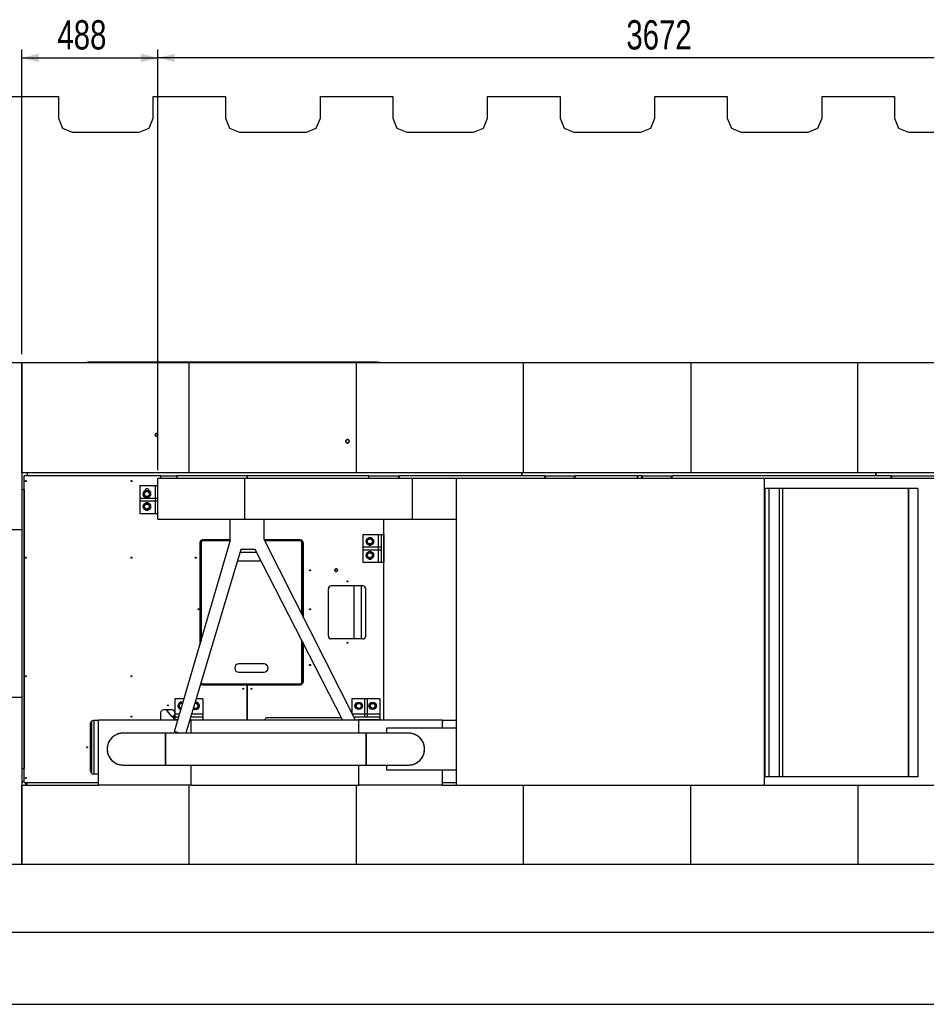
# Model space of a CAD drawing. Header units: millimetres. Extents: x 5 to 589, y 5 to 415.
# Tile 10 of 96: x 60 to 168, y 204 to 322. Entities that reach past the tile are written whole.
import ezdxf

# ---------------------------------------------------------------- set-up
doc = ezdxf.new("R2010")
doc.units = ezdxf.units.MM
doc.layers.add('COTES', color=1, linetype='Continuous')
doc.layers.add('TRAIT-FORT', color=4, linetype='Continuous', lineweight=25)
doc.styles.add('SLDTEXTSTYLE0', font='TXT', dxfattribs={"width": 0.75})
doc.dimstyles.new('SLDDIMSTYLE0', dxfattribs={"dimtxt": 3.5, "dimasz": 2, "dimexe": 0, "dimexo": 0.0625, "dimgap": 0.875, "dimtad": 1, "dimdec": 0, "dimlfac": 30, "dimrnd": 1e-09, "dimzin": 12, "dimdsep": 46, "dimtxsty": 'SLDTEXTSTYLE0', "dimsah": 1, "dimcen": 0.09, "dimadec": 0, "dimazin": 3, "dimtfac": 1, "dimtdec": 0, "dimtofl": 0, "dimtmove": 0, "dimatfit": 3, "dimfxl": 0, "dimfrac": 2, "dimtolj": 1, "dimtzin": 12, "dimarcsym": 0})

# ---------------------------------------------------------------- blocks, each defined once
blk = doc.blocks.new('_D_4')
at = {"layer": 'COTES', "color": 1}
for p, q in [((76.12, 267.96), (76.12, 318.26)), ((198.52, 267.96), (198.52, 318.26)), ((198.52, 317.26), (76.12, 317.26))]:
    blk.add_line(p, q, dxfattribs=at)
for points in [[(76.12, 317.26), (78.12, 316.76), (78.12, 317.76)], [(198.52, 317.26), (196.52, 317.76), (196.52, 316.76)]]:
    blk.add_solid(points, dxfattribs=at)
at = {"layer": 'COTES', "color": 1, "insert": (132.15, 321.77), "char_height": 3.5, "attachment_point": 1, "style": 'SLDTEXTSTYLE0'}
blk.add_mtext('3672', dxfattribs=at)
blk = doc.blocks.new('_D_5')
at = {"layer": 'COTES', "color": 1}
for p, q in [((59.85, 281.84), (59.85, 318.26)), ((76.12, 267.96), (76.12, 318.26)), ((59.85, 317.26), (76.12, 317.26))]:
    blk.add_line(p, q, dxfattribs=at)
for points in [[(59.85, 317.26), (61.85, 316.76), (61.85, 317.76)], [(76.12, 317.26), (74.12, 317.76), (74.12, 316.76)]]:
    blk.add_solid(points, dxfattribs=at)
at = {"layer": 'COTES', "color": 1, "insert": (64.11, 321.77), "char_height": 3.5, "attachment_point": 1, "style": 'SLDTEXTSTYLE0'}
blk.add_mtext('488', dxfattribs=at)

msp = doc.modelspace()

# ---------------------------------------------------------------- linework, layer by layer
at = {"layer": 'TRAIT-FORT', "color": 4, "linetype": 'Continuous', "lineweight": 25}
for p, q in [((55.55194, 312.66437), (64.2186, 312.66437)), ((64.2186, 312.66437), (64.2186, 310.03863)), ((75.55194, 310.03863), (75.55194, 312.66437)), ((75.55194, 312.66437), (84.2186, 312.66437)), ((84.2186, 312.66437), (84.2186, 310.03863)), ((95.55194, 310.03863), (95.55194, 312.66437)), ((95.55194, 312.66437), (104.2186, 312.66437)), ((104.2186, 312.66437), (104.2186, 310.03863)), ((115.55194, 310.03863), (115.55194, 312.66437)), ((115.55194, 312.66437), (124.2186, 312.66437)), ((124.2186, 312.66437), (124.2186, 310.03863)), ((135.55194, 310.03863), (135.55194, 312.66437)), ((135.55194, 312.66437), (144.2186, 312.66437)), ((144.2186, 312.66437), (144.2186, 310.03863)), ((155.55194, 310.03863), (155.55194, 312.66437)), ((155.55194, 312.66437), (164.2186, 312.66437)), ((164.2186, 312.66437), (164.2186, 310.03863)), ((64.2186, 310.03863), (64.70676, 308.86011)), ((75.06378, 308.86011), (75.55194, 310.03863)), ((84.2186, 310.03863), (84.70676, 308.86011)), ((95.06378, 308.86011), (95.55194, 310.03863)), ((104.2186, 310.03863), (104.70676, 308.86011)), ((115.06378, 308.86011), (115.55194, 310.03863)), ((124.2186, 310.03863), (124.70676, 308.86011)), ((135.06378, 308.86011), (135.55194, 310.03863)), ((144.2186, 310.03863), (144.70676, 308.86011)), ((155.06378, 308.86011), (155.55194, 310.03863)), ((164.2186, 310.03863), (164.70676, 308.86011)), ((64.70676, 308.86011), (65.88527, 308.37196)), ((73.88527, 308.37196), (75.06378, 308.86011)), ((84.70676, 308.86011), (85.88527, 308.37196)), ((93.88527, 308.37196), (95.06378, 308.86011)), ((104.70676, 308.86011), (105.88527, 308.37196)), ((113.88527, 308.37196), (115.06378, 308.86011)), ((124.70676, 308.86011), (125.88527, 308.37196)), ((133.88527, 308.37196), (135.06378, 308.86011)), ((144.70676, 308.86011), (145.88527, 308.37196)), ((153.88527, 308.37196), (155.06378, 308.86011)), ((164.70676, 308.86011), (165.88527, 308.37196)), ((65.88527, 308.37196), (73.88527, 308.37196)), ((85.88527, 308.37196), (93.88527, 308.37196)), ((105.88527, 308.37196), (113.88527, 308.37196)), ((125.88527, 308.37196), (133.88527, 308.37196)), ((145.88527, 308.37196), (153.88527, 308.37196)), ((165.88527, 308.37196), (173.88527, 308.37196)), ((39.85194, 280.83863), (59.85194, 280.83863)), ((59.85194, 280.83863), (79.85194, 280.83863)), ((59.85194, 267.64242), (59.85194, 280.83863)), ((59.85194, 280.83863), (59.85194, 260.83863)), ((102.33761, 280.8651), (67.70846, 280.8651)), ((79.85194, 267.64242), (79.85194, 280.83863)), ((79.85194, 280.83863), (99.85194, 280.83863)), ((99.85194, 280.83863), (99.85194, 267.64242)), ((99.85194, 280.83863), (119.85194, 280.83863)), ((102.33761, 280.8651), (102.33816, 280.85957)), ((102.33761, 280.8651), (102.33761, 280.83863)), ((119.85194, 280.83863), (139.85194, 280.83863)), ((119.85194, 267.64242), (119.85194, 280.83863)), ((139.85194, 280.83863), (139.85194, 267.64242)), ((139.85194, 280.83863), (159.85194, 280.83863)), ((159.85194, 280.83863), (179.85194, 280.83863)), ((159.85194, 267.64242), (159.85194, 280.83863)), ((79.85194, 267.64242), (59.85194, 267.64242)), ((76.48474, 267.30909), (60.15151, 267.30909)), ((60.15151, 230.64242), (60.15151, 267.30909)), ((60.48474, 267.64242), (60.48474, 267.30909)), ((76.48474, 267.30909), (78.38474, 267.30909)), ((76.48474, 266.95909), (76.48474, 267.30909)), ((86.81817, 267.30909), (78.38474, 267.30909)), ((78.38474, 267.30909), (78.38474, 266.95909)), ((99.85194, 267.64242), (79.85194, 267.64242)), ((86.81817, 267.30909), (86.81817, 267.30909)), ((86.81817, 266.95909), (86.81817, 267.30909)), ((101.33807, 267.30909), (86.81817, 267.30909)), ((86.81817, 267.30909), (86.81817, 266.95909)), ((119.85194, 267.64242), (99.85194, 267.64242)), ((101.33807, 266.95909), (101.33807, 267.30909)), ((101.33807, 267.30909), (104.93807, 267.30909)), ((104.93807, 266.95909), (104.93807, 267.30909)), ((104.93807, 267.30909), (105.00474, 267.30909)), ((122.41807, 267.30909), (105.00474, 267.30909)), ((105.00474, 266.95909), (105.00474, 267.30909)), ((119.65107, 267.30909), (119.65107, 267.64242)), ((119.65141, 267.64242), (119.65141, 267.30909)), ((139.85194, 267.64242), (119.85194, 267.64242)), ((122.41807, 267.30909), (122.48474, 267.30909)), ((122.41807, 266.95909), (122.41807, 267.30909)), ((122.48474, 266.95909), (122.48474, 267.30909)), ((122.48474, 267.30909), (125.95141, 267.30909)), ((125.95141, 267.30909), (126.01807, 267.30909)), ((125.95141, 266.95909), (125.95141, 267.30909)), ((133.48484, 267.30909), (126.01807, 267.30909)), ((126.01807, 266.95909), (126.01807, 267.30909)), ((133.48484, 267.30909), (133.48484, 267.30909)), ((134.007, 267.30909), (133.48484, 267.30909)), ((133.48484, 266.95909), (133.48484, 267.30909)), ((133.48484, 267.30909), (133.48484, 266.95909)), ((134.01807, 267.30909), (134.007, 267.30909)), ((134.007, 266.95909), (134.007, 267.30909)), ((134.01807, 266.95909), (134.01807, 267.30909)), ((134.01807, 267.30909), (134.08474, 267.30909)), ((134.08474, 266.95909), (134.08474, 267.30909)), ((134.08474, 267.30909), (137.55141, 267.30909)), ((137.55141, 266.95909), (137.55141, 267.30909)), ((137.55141, 267.30909), (137.61807, 267.30909)), ((163.81806, 267.30909), (137.61807, 267.30909)), ((137.61807, 266.95909), (137.61807, 267.30909)), ((159.85194, 267.64242), (139.85194, 267.64242)), ((179.85194, 267.64242), (159.85194, 267.64242)), ((161.98474, 267.30909), (161.98474, 267.64242)), ((161.98507, 267.64242), (161.98507, 267.30909)), ((163.81806, 267.30909), (163.88472, 267.30909)), ((163.81806, 266.95909), (163.81806, 267.30909)), ((163.88472, 266.95909), (163.88472, 267.30909)), ((163.88472, 267.30909), (170.91806, 267.30909)), ((73.98474, 266.12576), (73.98474, 264.62576)), ((73.98474, 266.12576), (75.81807, 266.12576)), ((75.81807, 266.12576), (76.11807, 266.12576)), ((75.81807, 266.12576), (75.81807, 264.62576)), ((76.11807, 262.12576), (76.11807, 266.95909)), ((76.11808, 266.95909), (76.11807, 266.95909)), ((76.11808, 262.12576), (76.11808, 266.95909)), ((86.51808, 266.95909), (76.11808, 266.95909)), ((86.51808, 262.12576), (86.51808, 266.95909)), ((106.51808, 266.95909), (86.51808, 266.95909)), ((106.51808, 266.95909), (106.51808, 262.12576)), ((111.85141, 266.95909), (106.51808, 266.95909)), ((111.85141, 230.29242), (111.85141, 266.95909)), ((148.66141, 266.95909), (111.85141, 266.95909)), ((148.66141, 230.29242), (148.66141, 266.95909)), ((183.11808, 266.95909), (148.66141, 266.95909)), ((59.85194, 265.64242), (60.15141, 265.64242)), ((60.15141, 265.64242), (60.15141, 263.97576)), ((74.56807, 265.50909), (74.56807, 265.50529)), ((75.06807, 265.49429), (75.06807, 265.50909)), ((148.73474, 231.32575), (148.73474, 265.77575)), ((149.23474, 265.77575), (148.73474, 265.77575)), ((149.23474, 231.32575), (149.23474, 265.77575)), ((150.45141, 265.77575), (149.23474, 265.77575)), ((150.45141, 231.32575), (150.45141, 265.77575)), ((150.85141, 265.77575), (150.45141, 265.77575)), ((150.85141, 231.32575), (150.85141, 265.77575)), ((165.90141, 265.77575), (150.85141, 265.77575)), ((165.90141, 231.32575), (165.90141, 265.77575)), ((165.95141, 265.77575), (165.90141, 265.77575)), ((165.95141, 231.32575), (165.95141, 265.77575)), ((167.00141, 265.77575), (165.95141, 265.77575)), ((167.00141, 265.77575), (167.00141, 231.32575)), ((60.15151, 263.97576), (60.15141, 263.97576)), ((60.15141, 263.97576), (60.15141, 260.64242)), ((73.98474, 264.62576), (73.98474, 264.29242)), ((73.98474, 264.62576), (75.81807, 264.62576)), ((73.98474, 264.29242), (73.98474, 262.79242)), ((73.98474, 264.29242), (75.81807, 264.29242)), ((75.81807, 264.62576), (75.81807, 264.29242)), ((75.81807, 264.62576), (76.11807, 264.62576)), ((75.81807, 264.29242), (76.11807, 264.29242)), ((75.81807, 264.29242), (75.81807, 262.79242)), ((73.98474, 262.79242), (75.81807, 262.79242)), ((75.81807, 262.79242), (76.11807, 262.79242)), ((76.11807, 262.12576), (76.11808, 262.12576)), ((76.11808, 262.12576), (84.78474, 262.12576)), ((76.48474, 262.08576), (76.48474, 262.12576)), ((78.38474, 262.08576), (76.48474, 262.08576)), ((78.38474, 262.12576), (78.38474, 262.08576)), ((84.78474, 259.46932), (84.78474, 262.12576)), ((84.78474, 259.46932), (84.78474, 262.12576)), ((84.78474, 262.12576), (88.78474, 262.12576)), ((88.78474, 262.12576), (106.51808, 262.12576)), ((88.78474, 262.12576), (88.78474, 259.73093)), ((101.33807, 262.08576), (101.33807, 262.12576)), ((103.15141, 262.08576), (101.33807, 262.08576)), ((103.15141, 238.08242), (103.15141, 262.12576)), ((103.15141, 260.29242), (103.15141, 262.08576)), ((106.51808, 262.12576), (111.85141, 262.12576)), ((59.85194, 260.83863), (39.85194, 260.83863)), ((59.85194, 260.83863), (59.85194, 240.83863)), ((60.15141, 260.64242), (60.15141, 237.30909)), ((60.15151, 260.64242), (60.15141, 260.64242)), ((100.65141, 260.29242), (100.65141, 258.79242)), ((100.65141, 260.29242), (102.48474, 260.29242)), ((102.48474, 260.29242), (102.81807, 260.29242)), ((102.48474, 260.29242), (102.48474, 258.79242)), ((102.81807, 260.29242), (102.81807, 256.95909)), ((102.81807, 260.29242), (103.15141, 260.29242)), ((103.15141, 260.29242), (103.15141, 256.95909)), ((78.12289, 236.70935), (84.78474, 259.46932)), ((81.15151, 259.30909), (81.15151, 247.0565)), ((81.28474, 259.30909), (81.28474, 247.51169)), ((84.78474, 259.50909), (81.48474, 259.50909)), ((84.78474, 259.64242), (81.48484, 259.64242)), ((84.78474, 259.46932), (84.78474, 259.46932)), ((84.78474, 259.46932), (84.78474, 259.46931)), ((88.78474, 259.73093), (99.70709, 238.12576)), ((93.15151, 259.64242), (88.82949, 259.64242)), ((93.15141, 259.50909), (88.89689, 259.50909)), ((93.35141, 250.69775), (93.35141, 259.30909)), ((93.48474, 259.30909), (93.48474, 250.434)), ((93.48484, 250.43381), (93.48484, 259.30909)), ((86.04589, 258.49242), (79.46059, 236.53076)), ((81.15151, 258.97576), (81.28474, 258.97576)), ((87.92708, 258.14242), (85.94094, 258.14242)), ((87.74727, 258.49242), (86.04589, 258.49242)), ((98.21065, 238.12576), (87.74727, 258.49242)), ((93.35141, 258.97576), (93.48474, 258.97576)), ((100.65141, 258.79242), (100.65141, 258.45909)), ((100.65141, 258.79242), (102.48474, 258.79242)), ((100.65141, 258.45909), (100.65141, 256.95909)), ((100.65141, 258.45909), (102.48474, 258.45909)), ((102.48474, 258.79242), (102.48474, 258.45909)), ((102.48474, 258.79242), (102.81807, 258.79242)), ((102.48474, 258.45909), (102.81807, 258.45909)), ((102.48474, 258.45909), (102.48474, 256.95909)), ((60.15151, 257.80026), (60.15141, 257.80026)), ((60.15141, 257.48293), (60.15151, 257.48293)), ((85.81807, 257.14242), (88.44083, 257.14242)), ((100.65141, 256.95909), (102.48474, 256.95909)), ((102.48474, 256.95909), (102.81807, 256.95909)), ((102.81807, 256.95909), (103.15141, 256.95909)), ((103.15141, 238.12576), (103.15141, 256.95909)), ((81.28474, 255.97576), (81.15151, 255.97576)), ((93.48474, 255.97576), (93.35141, 255.97576)), ((60.15151, 254.46693), (60.15141, 254.46693)), ((60.15141, 254.1496), (60.15151, 254.1496)), ((96.50984, 248.12576), (96.50984, 253.79242)), ((100.64317, 254.12576), (96.84317, 254.12576)), ((99.57266, 254.12576), (99.57266, 247.79242)), ((100.46933, 247.79242), (100.46933, 254.12576)), ((100.97651, 248.12576), (100.97651, 253.79242)), ((60.15151, 251.06928), (60.15141, 251.06928)), ((60.15141, 250.75194), (60.15151, 250.75194)), ((60.15151, 247.73594), (60.15141, 247.73594)), ((60.15141, 247.41861), (60.15151, 247.41861)), ((93.35141, 242.64242), (93.35141, 247.58414)), ((93.48474, 247.32461), (93.48474, 242.64242)), ((93.48484, 242.64242), (93.48484, 247.32441)), ((100.64317, 247.79242), (96.84317, 247.79242)), ((93.48474, 245.97576), (93.35141, 245.97576)), ((60.15151, 244.40261), (60.15141, 244.40261)), ((60.15141, 244.08528), (60.15151, 244.08528)), ((88.81807, 244.80909), (85.81807, 244.80909)), ((85.81807, 243.80909), (88.81807, 243.80909)), ((93.35141, 242.97576), (93.48474, 242.97576)), ((81.48474, 242.44242), (93.15141, 242.44242)), ((81.48484, 242.30909), (86.81817, 242.30909)), ((86.81817, 242.30909), (86.81817, 242.30909)), ((86.81817, 242.30909), (93.15151, 242.30909)), ((86.81817, 238.12576), (86.81817, 242.30909)), ((86.81817, 242.30909), (86.81817, 238.12576)), ((39.85194, 240.83863), (59.85194, 240.83863)), ((59.85194, 240.83863), (59.85194, 220.83863)), ((79.26922, 240.62576), (78.15141, 240.62576)), ((78.15141, 240.62576), (78.15141, 238.79242)), ((81.48474, 240.62576), (80.68849, 240.62576)), ((81.48474, 240.62576), (81.48474, 238.79242)), ((100.81807, 240.62576), (99.31807, 240.62576)), ((99.31807, 240.62576), (99.31807, 238.89525)), ((101.15141, 240.62576), (100.81807, 240.62576)), ((100.81807, 240.62576), (100.81807, 238.79242)), ((102.65141, 240.62576), (101.15141, 240.62576)), ((101.15141, 240.62576), (101.15141, 238.79242)), ((102.65141, 240.62576), (102.65141, 238.79242)), ((76.45141, 238.97576), (76.45141, 238.08242)), ((77.81807, 239.30909), (76.78474, 239.30909)), ((68.19324, 237.96246), (68.19324, 231.72239)), ((69.01141, 238.04242), (68.40984, 238.04242)), ((68.51057, 231.64242), (68.51057, 238.04242)), ((78.52479, 238.08242), (69.01141, 238.08242)), ((69.01141, 230.29242), (69.01141, 238.08242)), ((78.15141, 238.75902), (77.98477, 238.59239)), ((77.98477, 238.59239), (77.98477, 238.08242)), ((78.15141, 238.79242), (78.15141, 238.45909)), ((78.73261, 238.79242), (78.15141, 238.79242)), ((78.15141, 238.45909), (78.15141, 238.12576)), ((78.63504, 238.45909), (78.15141, 238.45909)), ((78.15141, 238.08242), (78.15141, 238.12576)), ((78.53747, 238.12576), (78.15141, 238.12576)), ((80.11807, 238.08242), (79.92586, 238.08242)), ((80.11807, 238.12576), (79.93886, 238.12576)), ((81.48474, 238.45909), (80.03881, 238.45909)), ((80.05141, 238.12576), (80.05141, 238.08242)), ((80.11807, 236.53076), (80.11807, 238.12576)), ((80.11807, 238.12576), (100.11808, 238.12576)), ((81.48474, 238.79242), (80.13876, 238.79242)), ((81.48474, 238.79242), (81.48474, 238.45909)), ((81.48474, 238.45909), (81.48474, 238.12576)), ((98.09078, 238.35909), (89.20984, 238.35909)), ((100.81807, 238.79242), (99.37006, 238.79242)), ((102.65141, 238.45909), (99.53857, 238.45909)), ((100.11808, 238.12576), (100.11808, 236.53076)), ((102.65141, 238.12576), (100.11808, 238.12576)), ((110.11808, 238.08242), (100.11808, 238.08242)), ((101.15141, 238.79242), (100.81807, 238.79242)), ((100.81807, 238.79242), (100.81807, 238.45909)), ((101.15141, 238.79242), (101.15141, 238.45909)), ((102.65141, 238.79242), (101.15141, 238.79242)), ((101.33807, 238.08242), (101.33807, 238.12576)), ((102.65141, 238.79242), (102.65141, 238.45909)), ((102.65141, 238.45909), (102.65141, 238.12576)), ((102.65141, 238.12576), (103.15141, 238.12576)), ((110.11808, 238.08242), (110.11808, 237.12576)), ((110.11808, 238.08242), (111.85141, 238.08242)), ((60.15151, 237.30909), (60.15141, 237.30909)), ((60.15141, 237.30909), (60.15141, 233.97576)), ((68.07651, 231.97576), (68.07651, 237.70909)), ((78.72534, 236.53076), (78.12289, 236.70935)), ((103.45141, 237.12576), (103.45141, 236.53076)), ((111.85141, 237.12576), (103.45141, 237.12576)), ((77.0347, 236.53076), (71.95141, 236.53076)), ((101.03474, 236.53076), (77.03474, 236.53076)), ((77.03474, 236.53076), (77.03474, 232.72076)), ((106.11808, 236.53076), (101.03471, 236.53076)), ((101.03474, 232.72076), (101.03474, 236.53076)), ((60.15141, 233.97576), (60.15141, 232.30909)), ((60.15151, 233.97576), (60.15141, 233.97576)), ((59.85194, 232.30909), (60.15141, 232.30909)), ((71.95141, 232.72076), (77.03478, 232.72076)), ((77.03474, 232.72076), (101.03474, 232.72076)), ((80.11807, 230.29242), (80.11807, 232.72076)), ((100.11808, 232.72076), (100.11808, 230.29242)), ((101.03478, 232.72076), (106.11808, 232.72076)), ((103.45141, 232.72076), (103.45141, 232.12576)), ((103.45141, 232.12576), (111.85141, 232.12576)), ((110.11808, 232.12576), (110.11808, 230.29242)), ((69.01141, 231.64242), (68.40984, 231.64242)), ((149.23474, 231.32575), (148.73474, 231.32575)), ((150.45141, 231.32575), (149.23474, 231.32575)), ((150.85141, 231.32575), (150.45141, 231.32575)), ((165.90141, 231.32575), (150.85141, 231.32575)), ((165.95141, 231.32575), (165.90141, 231.32575)), ((167.00141, 231.32575), (165.95141, 231.32575)), ((60.15151, 230.72115), (59.85194, 230.72115)), ((59.85194, 230.30909), (69.01141, 230.30909)), ((59.85194, 220.83863), (59.85194, 230.30909)), ((60.15151, 230.64242), (69.01141, 230.64242)), ((60.34849, 230.30909), (60.34849, 230.64242)), ((60.48474, 230.30909), (60.48474, 230.64242)), ((80.11807, 230.29242), (69.01141, 230.29242)), ((79.85194, 220.83863), (79.85194, 230.29242)), ((80.11807, 230.29242), (100.11808, 230.29242)), ((99.85194, 230.29242), (99.85194, 220.83863)), ((110.11808, 230.29242), (100.11808, 230.29242)), ((110.11808, 230.64242), (111.85141, 230.64242)), ((110.11808, 230.30909), (111.85141, 230.30909)), ((111.85141, 230.29242), (148.66141, 230.29242)), ((119.85194, 220.83863), (119.85194, 230.29242)), ((139.85194, 220.83863), (139.85194, 230.29242)), ((148.66141, 230.29242), (183.11808, 230.29242)), ((159.85194, 230.29242), (159.85194, 220.83863)), ((59.85194, 220.83863), (39.85194, 220.83863)), ((79.85194, 220.83863), (59.85194, 220.83863)), ((99.85194, 220.83863), (79.85194, 220.83863)), ((119.85194, 220.83863), (99.85194, 220.83863)), ((139.85194, 220.83863), (119.85194, 220.83863)), ((159.85194, 220.83863), (139.85194, 220.83863)), ((179.85194, 220.83863), (159.85194, 220.83863)), ((227.66346, 212.70529), (31.1606, 212.70529)), ((31.1606, 204.11058), (227.66346, 204.11058))]:
    msp.add_line(p, q, dxfattribs=at)
at = {"layer": 'TRAIT-FORT', "color": 4, "linetype": 'Continuous', "lineweight": 25, "flags": 128}
msp.add_lwpolyline([(93.15141, 259.64242), (93.21644, 259.63602), (93.22545, 259.63409)], dxfattribs=at)
at = {"layer": 'TRAIT-FORT', "color": 4, "linetype": 'Continuous', "lineweight": 25}
for centre, radius in [((75.95141, 272.18365), 0.15867), ((98.80474, 271.42562), 0.21167), ((60.31817, 266.67576), 0.06), ((72.98484, 266.67576), 0.06), ((74.80984, 265.12576), 0.45), ((74.80984, 265.12576), 0.30083), ((74.80984, 263.62576), 0.45), ((74.80984, 263.62576), 0.30083), ((101.47651, 259.45909), 0.45), ((101.47651, 259.45909), 0.30083), ((101.47651, 257.79242), 0.45), ((101.47651, 257.79242), 0.30083), ((60.31817, 257.50909), 0.06), ((72.98484, 257.50909), 0.06), ((80.6515, 257.50909), 0.06), ((94.31817, 256.00909), 0.06), ((97.45141, 256.00896), 0.15867), ((98.81817, 254.67576), 0.06), ((80.98484, 251.34242), 0.06), ((94.31817, 251.34242), 0.06), ((98.81817, 247.34242), 0.06), ((94.31817, 244.67576), 0.06), ((60.31817, 243.34242), 0.06), ((72.98484, 243.34242), 0.06), ((86.31817, 241.84242), 0.06), ((87.31817, 241.84242), 0.06), ((100.14317, 239.79242), 0.45), ((101.80984, 239.79242), 0.45), ((77.31817, 239.84242), 0.06), ((100.14317, 239.79242), 0.30083), ((101.80984, 239.79242), 0.30083), ((72.98484, 238.50909), 0.06), ((67.6515, 234.84242), 0.06), ((60.31817, 231.17576), 0.06)]:
    msp.add_circle(centre, radius, dxfattribs=at)
for centre, radius, start, end in [((67.94088, 280.83539), 0.23431, 172.7153728, 179.2099858), ((102.57003, 280.83539), 0.23431, 172.7153728, 179.2099858), ((102.15141, 266.54242), 0.43667, 72.5919824, 107.4080176), ((74.81807, 265.50909), 0.25, 0, 180), ((74.81807, 263.84242), 0.25, 28.6912449, 146.966633), ((74.81807, 263.40909), 0.25, 204.5661774, 339.7719588), ((81.48484, 259.30909), 0.33333, 90, 180), ((81.48474, 259.30909), 0.2, 90, 180), ((93.15141, 259.30909), 0.2, 0, 90), ((93.15151, 259.30909), 0.33333, 0, 90), ((101.48474, 259.67576), 0.25, 359.9999982, 179.9999982), ((101.48474, 259.24242), 0.25, 220.3911759, 323.9540322), ((101.48474, 258.00909), 0.25, 359.9999982, 179.9999982), ((85.81807, 257.64242), 0.5, 250.3369741, 270), ((101.48474, 257.57576), 0.25, 179.9999982, 359.9999982), ((96.84317, 253.79242), 0.33333, 90, 180), ((100.64317, 253.79242), 0.33333, 0, 90), ((96.84317, 248.12576), 0.33333, 180, 270), ((100.64317, 248.12576), 0.33333, 270, 0), ((85.81807, 244.30909), 0.5, 90, 270), ((88.81807, 244.30909), 0.5, 270, 90), ((81.48474, 242.64242), 0.2, 186.7662909, 270), ((93.15141, 242.64242), 0.2, 270, 0), ((93.15141, 242.64242), 0.33333, 270, 0), ((93.15151, 242.64242), 0.33333, 270, 0), ((81.48484, 242.64242), 0.33333, 219.8934602, 270), ((78.97651, 239.79242), 0.45, 67.7109272, 180), ((80.64317, 239.79242), 0.45, 227.4962298, 99.1205937), ((76.78474, 238.97576), 0.33333, 90, 180), ((78.98477, 240.14239), 2, 204.6232679, 240), ((78.98477, 240.14239), 1.96667, 205.0691558, 239.4377246), ((77.81807, 238.97576), 0.33333, 0, 90), ((78.76807, 239.79242), 0.25, 155.6686072, 206.0102098), ((78.97651, 239.79242), 0.45, 180, 259.6595304), ((78.97651, 239.79242), 0.30083, 64.7283484, 209.6164531), ((78.97651, 239.79242), 0.30083, 209.6164531, 262.6421092), ((80.64317, 239.79242), 0.30083, 212.6668712, 113.9499523), ((80.86807, 239.79242), 0.25, 321.2826244, 36.7202938), ((99.93474, 239.79242), 0.25, 155.6686072, 206.0102098), ((100.36807, 239.79242), 0.25, 321.2826244, 36.7202938), ((101.60141, 239.79242), 0.25, 155.6686072, 206.0102098), ((102.03474, 239.79242), 0.25, 321.2826244, 36.7202938), ((68.40984, 237.70909), 0.33333, 90, 180), ((89.20984, 238.02576), 0.33333, 90, 162.5424258), ((110.1515, 237.84242), 0.06, 236.1444963, 123.8555037), ((71.95141, 234.62576), 1.905, 90, 180), ((106.11808, 234.62576), 1.905, 270, 90), ((71.95141, 234.62576), 1.905, 180, 270), ((68.40984, 231.97576), 0.33333, 180, 270), ((110.1515, 231.22728), 0.06, 236.1444963, 123.8555037)]:
    msp.add_arc(centre, radius, start, end, dxfattribs=at)
for points, knots in [([(67.70671, 280.83863), (67.70684, 280.84333), (67.70741, 280.86268), (67.708, 280.86406), (67.70846, 280.8651)], [0, 0, 0, 0, 0.2428978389, 1, 1, 1, 1]), ([(67.70672, 280.83863), (67.70685, 280.84333), (67.70742, 280.86268), (67.70801, 280.86406), (67.70846, 280.8651)], [0, 0, 0, 0, 0.242897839, 1, 1, 1, 1]), ([(67.70846, 280.8651), (67.70891, 280.86406), (67.7095, 280.86268), (67.71006, 280.84333), (67.7102, 280.83863)], [0, 0, 0, 0, 0.757102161, 1, 1, 1, 1]), ([(67.70846, 280.8651), (67.70891, 280.86406), (67.7095, 280.86268), (67.71007, 280.84333), (67.71021, 280.83863)], [0, 0, 0, 0, 0.757102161, 1, 1, 1, 1]), ([(102.33586, 280.83863), (102.33599, 280.84333), (102.33656, 280.86268), (102.33716, 280.86406), (102.33761, 280.8651)], [0, 0, 0, 0, 0.242897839, 1, 1, 1, 1]), ([(102.70646, 280.83863), (102.67039, 280.84363), (102.57858, 280.85637), (102.45525, 280.86378), (102.36831, 280.86476), (102.33761, 280.8651)], [0, 0, 0, 0, 0.295158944, 0.751134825, 1, 1, 1, 1]), ([(102.33761, 280.83863), (102.33761, 280.84408), (102.33761, 280.85736), (102.33761, 280.85857), (102.33761, 280.85928)], [0, 0, 0, 0, 0.410625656, 1, 1, 1, 1]), ([(102.33827, 280.85844), (102.3385, 280.85757), (102.33887, 280.85616), (102.33922, 280.84354), (102.33936, 280.83863)], [0, 0, 0, 0, 0.61092534, 1, 1, 1, 1]), ([(76.11008, 272.18365), (76.10796, 272.20361), (76.1047, 272.23431), (76.08492, 272.27126), (76.06444, 272.29664), (76.03902, 272.31725), (76.00208, 272.33642), (75.95141, 272.34615), (75.90075, 272.33642), (75.86381, 272.31725), (75.83839, 272.29664), (75.81791, 272.27126), (75.79813, 272.23431), (75.79487, 272.20361), (75.79275, 272.18365)], [0, 0, 0, 0, 0.1197284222, 0.1841803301, 0.25, 0.3158196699, 0.3802715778, 0.5, 0.6197284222, 0.6841803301, 0.75, 0.8158196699, 0.8802715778, 1, 1, 1, 1]), ([(75.79275, 272.18365), (75.79487, 272.16369), (75.79813, 272.13299), (75.81791, 272.09604), (75.83839, 272.07065), (75.86381, 272.05004), (75.90075, 272.03088), (75.95141, 272.02115), (76.00208, 272.03088), (76.03902, 272.05004), (76.06444, 272.07065), (76.08492, 272.09604), (76.1047, 272.13299), (76.10796, 272.16369), (76.11008, 272.18365)], [0, 0, 0, 0, 0.1197284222, 0.1841803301, 0.25, 0.3158196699, 0.3802715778, 0.5, 0.6197284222, 0.6841803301, 0.75, 0.8158196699, 0.8802715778, 1, 1, 1, 1]), ([(99.01641, 271.42562), (99.01358, 271.45225), (99.00923, 271.49321), (98.98284, 271.5425), (98.95552, 271.57636), (98.92161, 271.60386), (98.87233, 271.62943), (98.80474, 271.6424), (98.73716, 271.62943), (98.68788, 271.60386), (98.65397, 271.57636), (98.62665, 271.5425), (98.60025, 271.49321), (98.5959, 271.45225), (98.59308, 271.42562)], [0, 0, 0, 0, 0.119728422, 0.18418033, 0.25, 0.31581967, 0.380271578, 0.5, 0.619728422, 0.68418033, 0.75, 0.81581967, 0.880271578, 1, 1, 1, 1]), ([(98.59308, 271.42562), (98.5959, 271.399), (98.60025, 271.35804), (98.62665, 271.30875), (98.65397, 271.27488), (98.68788, 271.24739), (98.73716, 271.22182), (98.80474, 271.20884), (98.87233, 271.22182), (98.92161, 271.24739), (98.95552, 271.27488), (98.98284, 271.30875), (99.00923, 271.35804), (99.01358, 271.399), (99.01641, 271.42562)], [0, 0, 0, 0, 0.119728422, 0.18418033, 0.25, 0.31581967, 0.380271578, 0.5, 0.619728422, 0.68418033, 0.75, 0.81581967, 0.880271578, 1, 1, 1, 1]), ([(74.62913, 265.44364), (74.61308, 265.41626), (74.58063, 265.36091), (74.53255, 265.27891), (74.48659, 265.20051), (74.45841, 265.15245), (74.44419, 265.1282)], [0, 0, 0, 0, 0.26460585, 0.534949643, 0.765344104, 1, 1, 1, 1]), ([(74.6249, 264.81032), (74.60186, 264.85084), (74.56379, 264.91781), (74.50858, 265.01493), (74.47153, 265.08012), (74.45023, 265.11758), (74.44419, 265.1282)], [0, 0, 0, 0, 0.386243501, 0.638430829, 0.897432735, 1, 1, 1, 1]), ([(74.62913, 265.44364), (74.66087, 265.44343), (74.72503, 265.443), (74.82009, 265.44236), (74.91096, 265.44175), (74.96667, 265.44138), (74.99478, 265.44119)], [0, 0, 0, 0, 0.26460585, 0.534949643, 0.765344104, 1, 1, 1, 1]), ([(74.99054, 264.80787), (75.00659, 264.83525), (75.03905, 264.8906), (75.08713, 264.97261), (75.13309, 265.051), (75.16127, 265.09906), (75.17549, 265.12331)], [0, 0, 0, 0, 0.26460585, 0.534949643, 0.765344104, 1, 1, 1, 1]), ([(75.17549, 265.12331), (75.15245, 265.16383), (75.11438, 265.2308), (75.05917, 265.32792), (75.02212, 265.39311), (75.00082, 265.43057), (74.99478, 265.44119)], [0, 0, 0, 0, 0.386243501, 0.638430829, 0.897432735, 1, 1, 1, 1]), ([(74.62913, 263.94364), (74.61308, 263.91626), (74.58063, 263.86091), (74.53255, 263.77891), (74.48659, 263.70051), (74.45841, 263.65245), (74.44419, 263.6282)], [0, 0, 0, 0, 0.26460585, 0.534949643, 0.765344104, 1, 1, 1, 1]), ([(74.99054, 264.80787), (74.95881, 264.80808), (74.89465, 264.80851), (74.79959, 264.80915), (74.70871, 264.80976), (74.65301, 264.81013), (74.6249, 264.81032)], [0, 0, 0, 0, 0.26460585, 0.534949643, 0.765344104, 1, 1, 1, 1]), ([(74.62913, 263.94364), (74.66087, 263.94343), (74.72503, 263.943), (74.82009, 263.94236), (74.91096, 263.94175), (74.96667, 263.94138), (74.99478, 263.94119)], [0, 0, 0, 0, 0.26460585, 0.534949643, 0.765344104, 1, 1, 1, 1]), ([(75.17549, 263.62331), (75.15245, 263.66383), (75.11438, 263.7308), (75.05917, 263.82792), (75.02212, 263.89311), (75.00082, 263.93057), (74.99478, 263.94119)], [0, 0, 0, 0, 0.386243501, 0.638430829, 0.897432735, 1, 1, 1, 1]), ([(74.6249, 263.31032), (74.60186, 263.35084), (74.56379, 263.41781), (74.50858, 263.51493), (74.47153, 263.58012), (74.45023, 263.61758), (74.44419, 263.6282)], [0, 0, 0, 0, 0.386243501, 0.638430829, 0.897432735, 1, 1, 1, 1]), ([(74.99054, 263.30787), (74.95881, 263.30808), (74.89465, 263.30851), (74.79959, 263.30915), (74.70871, 263.30976), (74.65301, 263.31013), (74.6249, 263.31032)], [0, 0, 0, 0, 0.26460585, 0.534949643, 0.765344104, 1, 1, 1, 1]), ([(74.99054, 263.30787), (75.00659, 263.33525), (75.03905, 263.3906), (75.08713, 263.47261), (75.13309, 263.551), (75.16127, 263.59906), (75.17549, 263.62331)], [0, 0, 0, 0, 0.26460585, 0.534949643, 0.765344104, 1, 1, 1, 1]), ([(101.2958, 259.77697), (101.27975, 259.7496), (101.2473, 259.69425), (101.19922, 259.61224), (101.15325, 259.53385), (101.12508, 259.48579), (101.11086, 259.46154)], [0, 0, 0, 0, 0.26460585, 0.534949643, 0.765344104, 1, 1, 1, 1]), ([(101.29156, 259.14365), (101.26853, 259.18417), (101.23046, 259.25115), (101.17525, 259.34826), (101.13819, 259.41345), (101.1169, 259.45091), (101.11086, 259.46154)], [0, 0, 0, 0, 0.386243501, 0.638430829, 0.897432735, 1, 1, 1, 1]), ([(101.65721, 259.14121), (101.62547, 259.14142), (101.56131, 259.14185), (101.46625, 259.14248), (101.37538, 259.14309), (101.31967, 259.14347), (101.29156, 259.14365)], [0, 0, 0, 0, 0.26460585, 0.534949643, 0.765344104, 1, 1, 1, 1]), ([(101.2958, 259.77697), (101.32754, 259.77676), (101.3917, 259.77633), (101.48676, 259.77569), (101.57763, 259.77509), (101.63334, 259.77471), (101.66145, 259.77453)], [0, 0, 0, 0, 0.26460585, 0.534949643, 0.765344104, 1, 1, 1, 1]), ([(101.65721, 259.14121), (101.67326, 259.16858), (101.70571, 259.22393), (101.75379, 259.30594), (101.79976, 259.38433), (101.82794, 259.43239), (101.84215, 259.45664)], [0, 0, 0, 0, 0.26460585, 0.534949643, 0.765344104, 1, 1, 1, 1]), ([(101.84215, 259.45664), (101.81912, 259.49716), (101.78105, 259.56414), (101.72584, 259.66125), (101.68878, 259.72644), (101.66749, 259.7639), (101.66145, 259.77453)], [0, 0, 0, 0, 0.386243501, 0.638430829, 0.897432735, 1, 1, 1, 1]), ([(101.2958, 258.11031), (101.27975, 258.08293), (101.2473, 258.02758), (101.19922, 257.94557), (101.15325, 257.86718), (101.12508, 257.81912), (101.11086, 257.79487)], [0, 0, 0, 0, 0.26460585, 0.534949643, 0.765344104, 1, 1, 1, 1]), ([(101.2958, 258.11031), (101.32754, 258.11009), (101.3917, 258.10966), (101.48676, 258.10903), (101.57763, 258.10842), (101.63334, 258.10805), (101.66145, 258.10786)], [0, 0, 0, 0, 0.26460585, 0.534949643, 0.765344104, 1, 1, 1, 1]), ([(101.84215, 257.78998), (101.81912, 257.83049), (101.78105, 257.89747), (101.72584, 257.99458), (101.68878, 258.05977), (101.66749, 258.09723), (101.66145, 258.10786)], [0, 0, 0, 0, 0.386243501, 0.638430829, 0.897432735, 1, 1, 1, 1]), ([(101.29156, 257.47699), (101.26853, 257.51751), (101.23046, 257.58448), (101.17525, 257.6816), (101.13819, 257.74679), (101.1169, 257.78424), (101.11086, 257.79487)], [0, 0, 0, 0, 0.386243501, 0.638430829, 0.897432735, 1, 1, 1, 1]), ([(101.65721, 257.47454), (101.62547, 257.47475), (101.56131, 257.47518), (101.46625, 257.47582), (101.37538, 257.47643), (101.31967, 257.4768), (101.29156, 257.47699)], [0, 0, 0, 0, 0.26460585, 0.534949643, 0.765344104, 1, 1, 1, 1]), ([(101.65721, 257.47454), (101.67326, 257.50192), (101.70571, 257.55727), (101.75379, 257.63927), (101.79976, 257.71767), (101.82794, 257.76573), (101.84215, 257.78998)], [0, 0, 0, 0, 0.26460585, 0.534949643, 0.765344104, 1, 1, 1, 1]), ([(97.61008, 256.00896), (97.60796, 256.02892), (97.6047, 256.05962), (97.58491, 256.09657), (97.56444, 256.12195), (97.53902, 256.14256), (97.50208, 256.16173), (97.45141, 256.17146), (97.40075, 256.16173), (97.36381, 256.14256), (97.33839, 256.12195), (97.31791, 256.09657), (97.29813, 256.05962), (97.29487, 256.02892), (97.29275, 256.00896)], [0, 0, 0, 0, 0.119728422, 0.18418033, 0.25, 0.31581967, 0.380271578, 0.5, 0.619728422, 0.68418033, 0.75, 0.81581967, 0.880271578, 1, 1, 1, 1]), ([(97.29275, 256.00896), (97.29487, 255.989), (97.29813, 255.9583), (97.31791, 255.92135), (97.33839, 255.89596), (97.36381, 255.87535), (97.40075, 255.85619), (97.45141, 255.84646), (97.50208, 255.85619), (97.53902, 255.87535), (97.56444, 255.89596), (97.58491, 255.92135), (97.6047, 255.9583), (97.60796, 255.989), (97.61008, 256.00896)], [0, 0, 0, 0, 0.1197284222, 0.1841803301, 0.25, 0.3158196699, 0.3802715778, 0.5, 0.6197284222, 0.6841803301, 0.75, 0.8158196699, 0.8802715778, 1, 1, 1, 1]), ([(78.7958, 240.11031), (78.77975, 240.08293), (78.7473, 240.02758), (78.69922, 239.94557), (78.65325, 239.86718), (78.62508, 239.81912), (78.61086, 239.79487)], [0, 0, 0, 0, 0.26460585, 0.534949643, 0.765344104, 1, 1, 1, 1]), ([(78.79156, 239.47699), (78.76853, 239.51751), (78.73046, 239.58448), (78.67525, 239.6816), (78.63819, 239.74679), (78.6169, 239.78424), (78.61086, 239.79487)], [0, 0, 0, 0, 0.386243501, 0.638430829, 0.897432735, 1, 1, 1, 1]), ([(78.9327, 239.47604), (78.91384, 239.47617), (78.86598, 239.47649), (78.81964, 239.4768), (78.79156, 239.47699)], [0, 0, 0, 0, 0.394201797, 1, 1, 1, 1]), ([(78.7958, 240.11031), (78.82754, 240.11009), (78.89171, 240.10966), (78.9867, 240.10903), (79.0628, 240.10852), (79.10409, 240.10824), (79.11772, 240.10815)], [0, 0, 0, 0, 0.30104197, 0.608611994, 0.87073168, 1, 1, 1, 1]), ([(80.45823, 239.47699), (80.43524, 239.51743), (80.41056, 239.56085), (80.38521, 239.60544), (80.38346, 239.60851)], [0, 0, 0, 0, 0.931263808, 1, 1, 1, 1]), ([(80.82388, 239.47454), (80.79214, 239.47475), (80.72798, 239.47518), (80.63292, 239.47582), (80.54205, 239.47643), (80.48634, 239.4768), (80.45823, 239.47699)], [0, 0, 0, 0, 0.26460585, 0.534949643, 0.765344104, 1, 1, 1, 1]), ([(80.53379, 240.10983), (80.54192, 240.10977), (80.58258, 240.1095), (80.65351, 240.10903), (80.74428, 240.10842), (80.8, 240.10805), (80.82812, 240.10786)], [0, 0, 0, 0, 0.084122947, 0.420815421, 0.707754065, 1, 1, 1, 1]), ([(80.82388, 239.47454), (80.83993, 239.50192), (80.87238, 239.55727), (80.92046, 239.63927), (80.96642, 239.71767), (80.9946, 239.76572), (81.00882, 239.78997)], [0, 0, 0, 0, 0.26460585, 0.534949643, 0.765344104, 1, 1, 1, 1]), ([(81.00882, 239.78997), (80.98579, 239.83049), (80.94771, 239.89747), (80.89251, 239.99458), (80.85545, 240.05977), (80.83416, 240.09723), (80.82812, 240.10786)], [0, 0, 0, 0, 0.386243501, 0.638430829, 0.897432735, 1, 1, 1, 1]), ([(99.96247, 240.11031), (99.94642, 240.08293), (99.91396, 240.02758), (99.86588, 239.94557), (99.81992, 239.86718), (99.79174, 239.81912), (99.77752, 239.79487)], [0, 0, 0, 0, 0.26460585, 0.534949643, 0.765344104, 1, 1, 1, 1]), ([(99.95823, 239.47699), (99.9352, 239.51751), (99.89712, 239.58448), (99.84192, 239.6816), (99.80486, 239.74679), (99.78357, 239.78424), (99.77752, 239.79487)], [0, 0, 0, 0, 0.386243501, 0.638430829, 0.897432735, 1, 1, 1, 1]), ([(100.32388, 239.47454), (100.29214, 239.47475), (100.22798, 239.47518), (100.13292, 239.47582), (100.04205, 239.47643), (99.98634, 239.4768), (99.95823, 239.47699)], [0, 0, 0, 0, 0.26460585, 0.534949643, 0.765344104, 1, 1, 1, 1]), ([(99.96247, 240.11031), (99.9942, 240.11009), (100.05836, 240.10966), (100.15342, 240.10903), (100.2443, 240.10842), (100.30001, 240.10805), (100.32812, 240.10786)], [0, 0, 0, 0, 0.26460585, 0.534949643, 0.765344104, 1, 1, 1, 1]), ([(100.32388, 239.47454), (100.33993, 239.50192), (100.37238, 239.55727), (100.42046, 239.63927), (100.46642, 239.71767), (100.4946, 239.76572), (100.50882, 239.78997)], [0, 0, 0, 0, 0.26460585, 0.534949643, 0.765344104, 1, 1, 1, 1]), ([(100.50882, 239.78997), (100.48579, 239.83049), (100.44771, 239.89747), (100.39251, 239.99458), (100.35545, 240.05977), (100.33416, 240.09723), (100.32812, 240.10786)], [0, 0, 0, 0, 0.386243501, 0.638430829, 0.897432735, 1, 1, 1, 1]), ([(101.62913, 240.11031), (101.61308, 240.08293), (101.58063, 240.02758), (101.53255, 239.94557), (101.48659, 239.86718), (101.45841, 239.81912), (101.44419, 239.79487)], [0, 0, 0, 0, 0.26460585, 0.534949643, 0.765344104, 1, 1, 1, 1]), ([(101.6249, 239.47699), (101.60186, 239.51751), (101.56379, 239.58448), (101.50858, 239.6816), (101.47153, 239.74679), (101.45023, 239.78424), (101.44419, 239.79487)], [0, 0, 0, 0, 0.386243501, 0.638430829, 0.897432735, 1, 1, 1, 1]), ([(101.99054, 239.47454), (101.95881, 239.47475), (101.89465, 239.47518), (101.79959, 239.47582), (101.70871, 239.47643), (101.65301, 239.4768), (101.6249, 239.47699)], [0, 0, 0, 0, 0.26460585, 0.534949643, 0.765344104, 1, 1, 1, 1]), ([(101.62913, 240.11031), (101.66087, 240.11009), (101.72503, 240.10966), (101.82009, 240.10903), (101.91096, 240.10842), (101.96667, 240.10805), (101.99478, 240.10786)], [0, 0, 0, 0, 0.26460585, 0.534949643, 0.765344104, 1, 1, 1, 1]), ([(101.99054, 239.47454), (102.00659, 239.50192), (102.03905, 239.55727), (102.08713, 239.63927), (102.13309, 239.71767), (102.16127, 239.76572), (102.17549, 239.78997)], [0, 0, 0, 0, 0.26460585, 0.534949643, 0.765344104, 1, 1, 1, 1]), ([(102.17549, 239.78997), (102.15245, 239.83049), (102.11438, 239.89747), (102.05917, 239.99458), (102.02212, 240.05977), (102.00082, 240.09723), (101.99478, 240.10786)], [0, 0, 0, 0, 0.386243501, 0.638430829, 0.897432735, 1, 1, 1, 1]), ([(71.95161, 236.52915), (71.93218, 236.52957), (71.85843, 236.5312), (71.73209, 236.51981), (71.57404, 236.49537), (71.41861, 236.45705), (71.26549, 236.40546), (71.11732, 236.34098), (70.97651, 236.26493), (70.84246, 236.1775), (70.71507, 236.07809), (70.59659, 235.9682), (70.48889, 235.84983), (70.39133, 235.72296), (70.30404, 235.58698), (70.22861, 235.44408), (70.16616, 235.29672), (70.1161, 235.14471), (70.07873, 234.9875), (70.05279, 234.8138), (70.04362, 234.63979), (70.05082, 234.46739), (70.07069, 234.30858), (70.10426, 234.15052), (70.15115, 233.99588), (70.21038, 233.84721), (70.2817, 233.70394), (70.36569, 233.5659), (70.46112, 233.43549), (70.56623, 233.31481), (70.68095, 233.20322), (70.8059, 233.10076), (70.93911, 233.0093), (71.07824, 232.9302), (71.22343, 232.86289), (71.37526, 232.80751), (71.54768, 232.76111), (71.74017, 232.72754), (71.88071, 232.72303), (71.95141, 232.72076)], [0, 0, 0, 0, 0.009742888, 0.036973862, 0.063436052, 0.089898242, 0.117129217, 0.144360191, 0.170822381, 0.197284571, 0.224515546, 0.25174652, 0.27820871, 0.3046709, 0.331901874, 0.359132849, 0.385595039, 0.412057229, 0.439288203, 0.466519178, 0.500022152, 0.526484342, 0.552946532, 0.580177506, 0.607408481, 0.633870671, 0.660332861, 0.687563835, 0.71479481, 0.741257, 0.76771919, 0.794950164, 0.822181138, 0.848643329, 0.875105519, 0.902336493, 0.929567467, 0.964567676, 1, 1, 1, 1]), ([(77.03474, 234.62576), (77.03474, 234.69708), (77.03474, 234.83997), (77.03474, 235.05146), (77.03474, 235.25768), (77.03474, 235.45573), (77.03474, 235.64338), (77.03474, 235.81836), (77.03474, 235.97792), (77.03474, 236.12057), (77.03474, 236.24459), (77.03474, 236.34764), (77.03474, 236.42931), (77.03474, 236.48801), (77.03474, 236.52428), (77.03474, 236.52844), (77.03474, 236.53051)], [0, 0, 0, 0, 0.071382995, 0.142993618, 0.214376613, 0.285759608, 0.357370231, 0.428753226, 0.50013622, 0.571746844, 0.643129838, 0.714512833, 0.786123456, 0.857506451, 0.928889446, 1, 1, 1, 1]), ([(101.03474, 236.53045), (101.03474, 236.53055), (101.03474, 236.5347), (101.03474, 236.52076), (101.03474, 236.48697), (101.03474, 236.42712), (101.03474, 236.34472), (101.03474, 236.24069), (101.03474, 236.11653), (101.03474, 235.97307), (101.03474, 235.81282), (101.03474, 235.63773), (101.03474, 235.44954), (101.03474, 235.25112), (101.03474, 235.04585), (101.03474, 234.83655), (101.03474, 234.69602), (101.03474, 234.62576)], [0, 0, 0, 0, 0.001854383, 0.073237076, 0.144847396, 0.216230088, 0.287612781, 0.359223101, 0.430605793, 0.501988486, 0.573598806, 0.644981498, 0.716364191, 0.787974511, 0.859357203, 0.929678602, 1, 1, 1, 1]), ([(106.11788, 232.72237), (106.13731, 232.72194), (106.21105, 232.72031), (106.3374, 232.7317), (106.49545, 232.75614), (106.65088, 232.79446), (106.80399, 232.84605), (106.95216, 232.91054), (107.09298, 232.98658), (107.22703, 233.07401), (107.35442, 233.17343), (107.47289, 233.28331), (107.5806, 233.40168), (107.67815, 233.52855), (107.76545, 233.66453), (107.84088, 233.80743), (107.90333, 233.95479), (107.95339, 234.1068), (107.99076, 234.26401), (108.0167, 234.43772), (108.02586, 234.61172), (108.01867, 234.78412), (107.99879, 234.94293), (107.96522, 235.10099), (107.91834, 235.25563), (107.8591, 235.4043), (107.78779, 235.54757), (107.70379, 235.68561), (107.60837, 235.81602), (107.50326, 235.9367), (107.38854, 236.04829), (107.26358, 236.15075), (107.13037, 236.24221), (106.99124, 236.32131), (106.84605, 236.38862), (106.69423, 236.44401), (106.52181, 236.4904), (106.32931, 236.52397), (106.18878, 236.52849), (106.11808, 236.53076)], [0, 0, 0, 0, 0.0097428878, 0.0369738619, 0.0634360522, 0.0898982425, 0.1171292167, 0.1443601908, 0.1708223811, 0.1972845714, 0.2245155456, 0.2517465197, 0.27820871, 0.3046709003, 0.3319018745, 0.3591328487, 0.3855950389, 0.4120572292, 0.4392882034, 0.4665191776, 0.5000221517, 0.526484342, 0.5529465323, 0.5801775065, 0.6074084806, 0.6338706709, 0.6603328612, 0.6875638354, 0.7147948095, 0.7412569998, 0.7677191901, 0.7949501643, 0.8221811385, 0.8486433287, 0.875105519, 0.9023364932, 0.9295674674, 0.9645676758, 1, 1, 1, 1]), ([(77.03474, 232.72106), (77.03474, 232.72096), (77.03474, 232.71681), (77.03474, 232.73075), (77.03474, 232.76454), (77.03474, 232.82439), (77.03474, 232.90679), (77.03474, 233.01082), (77.03474, 233.13498), (77.03474, 233.27845), (77.03474, 233.43869), (77.03474, 233.61378), (77.03474, 233.80197), (77.03474, 234.00039), (77.03474, 234.20566), (77.03474, 234.41496), (77.03474, 234.55549), (77.03474, 234.62576)], [0, 0, 0, 0, 0.001854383, 0.073237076, 0.144847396, 0.216230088, 0.287612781, 0.359223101, 0.430605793, 0.501988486, 0.573598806, 0.644981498, 0.716364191, 0.787974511, 0.859357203, 0.929678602, 1, 1, 1, 1]), ([(101.03474, 234.62576), (101.03474, 234.55443), (101.03474, 234.41154), (101.03474, 234.20005), (101.03474, 233.99383), (101.03474, 233.79578), (101.03474, 233.60813), (101.03474, 233.43315), (101.03474, 233.27359), (101.03474, 233.13094), (101.03474, 233.00692), (101.03474, 232.90387), (101.03474, 232.8222), (101.03474, 232.7635), (101.03474, 232.72724), (101.03474, 232.72308), (101.03474, 232.721)], [0, 0, 0, 0, 0.071382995, 0.142993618, 0.214376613, 0.285759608, 0.357370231, 0.428753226, 0.50013622, 0.571746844, 0.643129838, 0.714512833, 0.786123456, 0.857506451, 0.928889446, 1, 1, 1, 1]), ([(60.34849, 230.30909), (60.34849, 230.32425), (60.34849, 230.36835), (60.34849, 230.44007), (60.34849, 230.52018), (60.34849, 230.5906), (60.34849, 230.62575), (60.34849, 230.64242)], [0, 0, 0, 0, 0.114171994, 0.332048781, 0.558983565, 0.790734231, 1, 1, 1, 1]), ([(60.34849, 230.30909), (60.34849, 230.32425), (60.34849, 230.36835), (60.34849, 230.44007), (60.34849, 230.52018), (60.34849, 230.5906), (60.34849, 230.62575), (60.34849, 230.64242)], [0, 0, 0, 0, 0.114171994, 0.332048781, 0.558983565, 0.790734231, 1, 1, 1, 1])]:
    msp.add_open_spline(points, degree=3, knots=knots, dxfattribs=at)

# ---------------------------------------------------------------- dimensions: what is measured, and where the dimension line sits
at = {"layer": 'COTES', "color": 1}
for p1, picture, middle in [((59.85194, 280.83863), '_D_5', (67.98501, 317.2565)), ((198.51808, 266.95909), '_D_4', (137.31808, 317.2565))]:
    dim = msp.add_linear_dim(base=(76.11808, 317.2565), p1=p1, p2=(76.11808, 266.95909), dimstyle='SLDDIMSTYLE0', dxfattribs=at)
    dim.commit()
    dim.dimension.update_dxf_attribs({"geometry": picture, "text_midpoint": middle, "dimtype": 160})

doc.saveas('drawing.dxf')
